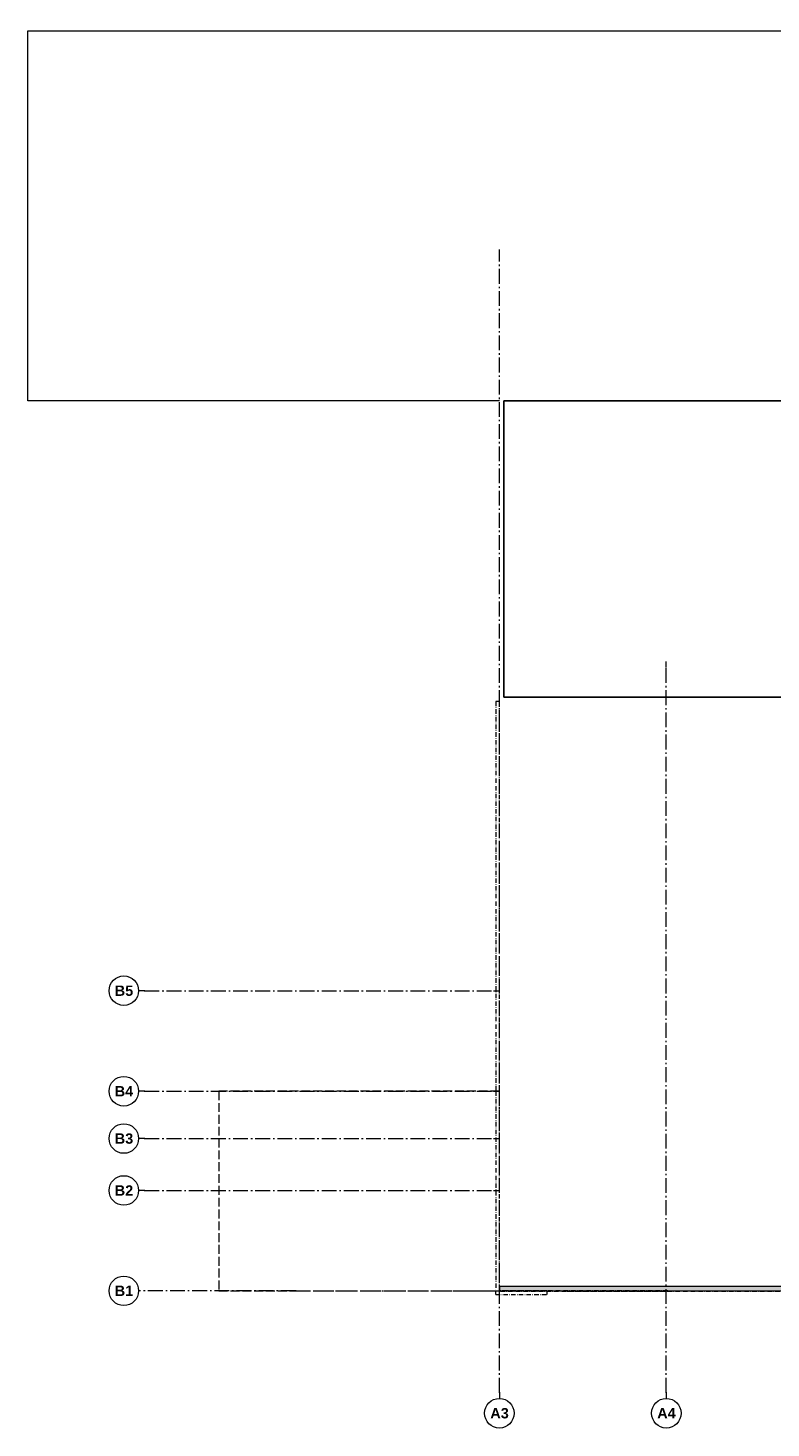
# Model space of a CAD drawing. Header units: millimetres. Extents: x -15957 to 238275, y -73214 to 42710.
# Tile 74 of 97: x 165797 to 190948, y -70391 to -23042. Entities that reach past the tile are written whole.
import ezdxf

# ---------------------------------------------------------------- set-up
doc = ezdxf.new("R2010")
doc.units = ezdxf.units.MM
doc.header["$LTSCALE"] = 0.5
doc.header["$MEASUREMENT"] = 0
for name, pattern in [('Akselinje', [1500, 1000, -200, 100, -200]), ('Over snittplan', [520, 300, -100, 20, -100]), ('PLINE', [0]), ('Stiplet', [800, 600, -200])]:
    doc.linetypes.add(name, pattern=pattern)
for name, color, linetype in [('231- Bærende yttervegger', 7, 'Continuous'), ('231- Bærende yttervegger (Skravur)', 7, 'Continuous'), ('2311 Bærende yttervegger_ betong', 7, 'Continuous'), ('251- Frittbærende dekker', 7, 'Continuous'), ('822- Modullinjer bygning', 7, 'Continuous'), ('892- Hjelpelag bygning', 7, 'Continuous')]:
    doc.layers.add(name, color=color, linetype=linetype)
doc.styles.add('GENERATED_STYLE_2', font='arial.ttf')

msp = doc.modelspace()

# ---------------------------------------------------------------- hatches: boundary and pattern name
at = {"layer": '231- Bærende yttervegger (Skravur)', "linetype": 'Continuous', "lineweight": 0, "true_color": 0xffffff}
msp.add_hatch(color=7, dxfattribs=at).paths.add_polyline_path([(181753.1, -65751.7), (192753.1, -65751.7), (192753.1, -65601.7), (181753.1, -65601.7)])

# ---------------------------------------------------------------- linework, layer by layer
at = {"layer": '231- Bærende yttervegger', "color": 7, "linetype": 'Over snittplan', "lineweight": 5, "flags": 128}
for points in [[(181753.1, -45822.7), (181633.1, -45822.7)], [(181633.1, -45822.7), (181633.1, -59001.7)], [(181753.1, -59001.7), (181753.1, -45822.7)], [(181633.1, -59001.7), (181633.1, -65751.7)], [(181753.1, -65751.7), (181753.1, -59001.7)], [(181633.1, -65871.7), (181633.1, -65751.7)], [(183363.4, -65751.7), (181753.1, -65751.7)], [(181785.4, -65761.7), (181785.4, -65751.7)], [(187452.5, -65751.7), (181785.4, -65751.7)], [(181785.4, -65761.7), (187452.5, -65761.7)], [(183363.4, -65751.7), (183363.4, -65871.7)], [(184052.2, -65767.7), (184052.2, -65761.7)], [(187452.5, -65761.7), (184052.2, -65761.7)], [(184052.2, -65767.7), (187452.5, -65767.7)], [(187452.5, -65751.7), (187452.5, -65761.7)], [(187452.5, -65751.7), (192553.1, -65751.7)], [(187452.5, -65761.7), (192553.1, -65761.7)], [(187452.5, -65761.7), (190632.9, -65761.7)], [(187452.5, -65761.7), (187452.5, -65767.7)], [(187452.5, -65767.7), (190632.9, -65767.7)], [(190632.9, -65767.7), (190632.9, -65761.7)], [(181633.1, -65871.7), (183363.4, -65871.7)]]:
    msp.add_lwpolyline(points, dxfattribs=at)
at = {"layer": '231- Bærende yttervegger', "color": 7, "linetype": 'PLINE', "lineweight": 13, "flags": 128}
for points in [[(192553.1, -65601.7), (181753.1, -65601.7)], [(181753.1, -65601.7), (181753.1, -65751.7)], [(181753.1, -65751.7), (192753.1, -65751.7)]]:
    msp.add_lwpolyline(points, dxfattribs=at)
at = {"layer": '2311 Bærende yttervegger_ betong', "color": 7, "linetype": 'Stiplet', "lineweight": 9}
msp.add_lwpolyline([(181753.1, -59001.7), (172253.1, -59001.7), (172253.1, -65751.7), (181753.1, -65751.7)], dxfattribs=at)
at = {"layer": '251- Frittbærende dekker', "color": 7, "linetype": 'PLINE', "lineweight": 13, "flags": 128}
for points in [[(181903.1, -35651.7), (181904.1, -45672.7), (192703.1, -45672.7), (192703.1, -65601.7), (197903.1, -65601.7), (197903.1, -35651.7)], [(197903.1, -35651.7), (197903.1, -50801.7), (199053.1, -50801.7), (199053.1, -50951.7), (201528.1, -50951.7), (201528.1, -60151.7), (197903.1, -60151.7), (197903.1, -65601.7), (192703.1, -65601.7), (192703.1, -45672.7), (181904.1, -45672.7), (181903.1, -35651.7)]]:
    msp.add_lwpolyline(points, close=True, dxfattribs=at)
at = {"layer": '822- Modullinjer bygning', "color": 94, "linetype": 'Akselinje', "lineweight": 18}
for p, q in [((181753.1, -30737.6), (181753.1, -30537.6)), ((181753.1, -69191.4), (181753.1, -30737.6)), ((187403.1, -44666.4), (187403.1, -44466.4)), ((187403.1, -69191.4), (187403.1, -44666.4)), ((169740.9, -55601.7), (169540.9, -55601.7)), ((169740.9, -55601.7), (181553.1, -55601.7)), ((181553.1, -55601.7), (181753.1, -55601.7)), ((169740.9, -59001.7), (169540.9, -59001.7)), ((169740.9, -59001.7), (181553.1, -59001.7)), ((181553.1, -59001.7), (181753.1, -59001.7)), ((169740.9, -60601.7), (169540.9, -60601.7)), ((169740.9, -60601.7), (181553.1, -60601.7)), ((181553.1, -60601.7), (181753.1, -60601.7)), ((169740.9, -62358), (169540.9, -62358)), ((169740.9, -62358), (181553.1, -62358)), ((181553.1, -62358), (181753.1, -62358)), ((174858, -65751.7), (169540.9, -65751.7)), ((174858, -65751.7), (176436, -65751.7)), ((176436, -65751.7), (181753.1, -65751.7)), ((181753.1, -69191.4), (181753.1, -69391.4)), ((187403.1, -69191.4), (187403.1, -69391.4))]:
    msp.add_line(p, q, dxfattribs=at)
at = {"layer": '822- Modullinjer bygning', "color": 7, "linetype": 'PLINE', "lineweight": 18}
for centre in [(169040.9, -55601.7), (169040.9, -59001.7), (169040.9, -60601.7), (169040.9, -62358), (169040.9, -65751.7), (181753.1, -69891.4), (187403.1, -69891.4)]:
    msp.add_circle(centre, 500, dxfattribs=at)
at = {"layer": '822- Modullinjer bygning', "color": 94, "linetype": 'Akselinje', "lineweight": 18}
for p in [(169740.9, -55601.7), (169740.9, -55601.7), (169740.9, -59001.7), (169740.9, -59001.7), (169740.9, -60601.7), (169740.9, -60601.7), (169740.9, -62358), (169740.9, -62358), (174858, -65751.7), (174858, -65751.7), (181753.1, -69191.4), (181753.1, -69191.4), (187403.1, -69191.4), (187403.1, -69191.4)]:
    msp.add_point(p, dxfattribs=at)
at = {"layer": '892- Hjelpelag bygning', "color": 7, "linetype": 'PLINE', "lineweight": 5, "flags": 128}
msp.add_lwpolyline([(181753.1, -35651.9), (165796.7, -35652.1), (165796.5, -23142.1), (197941.7, -23142.1), (197941.7, -23041.7), (230053.1, -23041.7), (230053.1, -45601.7), (230053.1, -66064.1), (230053.1, -65751.7), (201903.1, -65751.7)], dxfattribs=at)

# ---------------------------------------------------------------- texts
at = {"layer": '822- Modullinjer bygning', "color": 7, "lineweight": 18, "char_height": 350, "attachment_point": 1, "style": 'GENERATED_STYLE_2'}
for s, insert in [('\\A1;{\\pql;\\pt0;\\fArial|b1|i0|c0|p0;\\W1.000000;B5}', (168734.1, -55426.7)), ('\\A1;{\\pql;\\pt0;\\fArial|b1|i0|c0|p0;\\W1.000000;B4}', (168734.1, -58826.7)), ('\\A1;{\\pql;\\pt0;\\fArial|b1|i0|c0|p0;\\W1.000000;B3}', (168734.1, -60426.7)), ('\\A1;{\\pql;\\pt0;\\fArial|b1|i0|c0|p0;\\W1.000000;B2}', (168734.1, -62183)), ('\\A1;{\\pql;\\pt0;\\fArial|b1|i0|c0|p0;\\W1.000000;B1}', (168734.1, -65576.7)), ('\\A1;{\\pql;\\pt0;\\fArial|b1|i0|c0|p0;\\W1.000000;A3}', (181446.3, -69716.4)), ('\\A1;{\\pql;\\pt0;\\fArial|b1|i0|c0|p0;\\W1.000000;A4}', (187096.3, -69716.4))]:
    msp.add_mtext(s, dxfattribs=dict(at, insert=insert))

doc.saveas('drawing.dxf')
